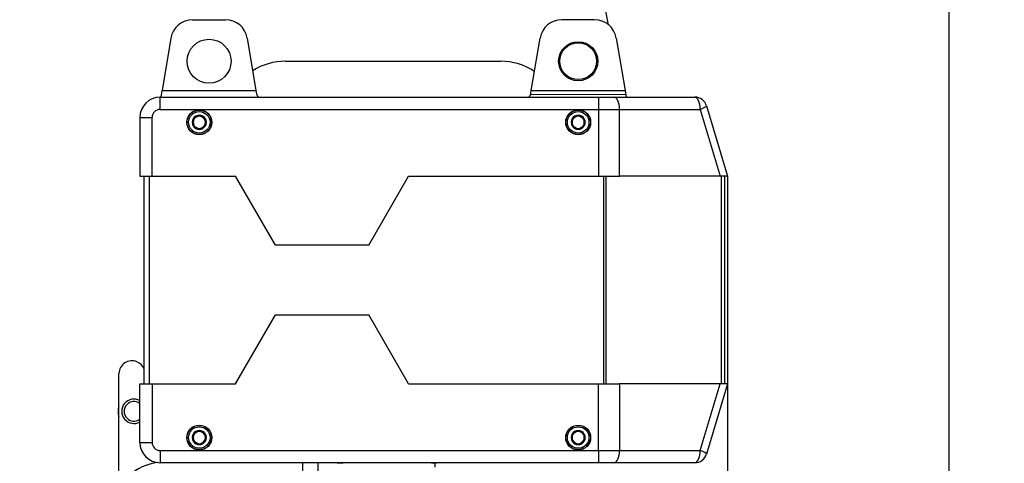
# Model space of a CAD drawing. Header units: millimetres. Extents: x 839 to 3016, y -619 to 920.
# Tile 7 of 13: x 1379 to 1782, y 374 to 556. Entities that reach past the tile are written whole.
import ezdxf

# ---------------------------------------------------------------- set-up
doc = ezdxf.new("R2010")
doc.units = ezdxf.units.MM
doc.dimstyles.get("Standard").update_dxf_attribs({"dimtxt": 20, "dimasz": 10, "dimexe": 0.18, "dimexo": 0.0625, "dimgap": 10, "dimtad": 0, "dimtih": 1, "dimtoh": 1, "dimdsep": 46, "dimtxsty": 'Standard', "dimcen": 0.09, "dimadec": 0, "dimazin": 0, "dimtfac": 1, "dimtofl": 0, "dimtmove": 0, "dimatfit": 3, "dimfxl": 0, "dimtolj": 1, "dimtzin": 0, "dimarcsym": 0})

# ---------------------------------------------------------------- blocks, each defined once
blk = doc.blocks.new('*D3')
at = {"color": 0, "lineweight": -2}
for p, q in [((1668.7, 491.51), (1668.7, -45.35)), ((1379.11, 300.58), (1379.11, -45.35)), ((1389.11, -45.17), (1488.91, -45.17)), ((1658.7, -45.17), (1558.91, -45.17))]:
    blk.add_line(p, q, dxfattribs=at)
at = {"color": 0, "lineweight": 18}
for points in [[(1389.11, -43.5), (1389.11, -46.83), (1379.11, -45.17)], [(1658.7, -43.5), (1658.7, -46.83), (1668.7, -45.17)]]:
    blk.add_solid(points, dxfattribs=at)
at = {"layer": 'Defpoints', "color": 0, "lineweight": 18}
for p in [(1668.7, 491.57), (1379.11, 300.64), (1379.11, -45.17)]:
    blk.add_point(p, dxfattribs=at)
at = {"color": 0, "lineweight": 18, "insert": (1523.91, -45.17), "char_height": 20, "attachment_point": 5}
blk.add_mtext('\\A1;290', dxfattribs=at)
blk = doc.blocks.new('*D7')
at = {"color": 0, "lineweight": -2}
for p, q in [((1573.55, 588.05), (1759.35, 588.05)), ((1759.17, 578.05), (1759.17, 330.24)), ((1759.17, 42.43), (1759.17, 290.24)), ((1573.49, 32.43), (1759.35, 32.43))]:
    blk.add_line(p, q, dxfattribs=at)
at = {"color": 0, "lineweight": 18}
for points in [[(1757.51, 578.05), (1760.84, 578.05), (1759.17, 588.05)], [(1757.51, 42.43), (1760.84, 42.43), (1759.17, 32.43)]]:
    blk.add_solid(points, dxfattribs=at)
at = {"layer": 'Defpoints', "color": 0, "lineweight": 18}
for p in [(1573.49, 588.05), (1573.43, 32.43), (1759.17, 32.43)]:
    blk.add_point(p, dxfattribs=at)
at = {"color": 0, "lineweight": 18, "insert": (1759.17, 310.24), "char_height": 20, "attachment_point": 5}
blk.add_mtext('\\A1;560', dxfattribs=at)

msp = doc.modelspace()

# ---------------------------------------------------------------- linework, layer by layer
at = {"linetype": 'Continuous'}
for p, q in [((1619.987, 553.533), (1610.389, 603.697)), ((1449.865, 555.571), (1463.283, 555.571)), ((1440.987, 548.051), (1437.407, 526.571)), ((1472.161, 548.051), (1475.741, 526.571)), ((1487.803, 538.568), (1575.853, 538.565)), ((1436.578, 518.871), (1436.578, 523.871)), ((1436.578, 523.871), (1615.855, 523.871)), ((1436.957, 523.871), (1437.407, 526.571)), ((1437.407, 526.571), (1475.741, 526.571)), ((1475.741, 526.571), (1475.879, 525.749)), ((1615.855, 523.871), (1622.331, 523.871)), ((1615.855, 523.871), (1615.855, 518.871)), ((1622.331, 523.871), (1655.299, 523.871)), ((1660.088, 520.307), (1668.701, 491.571)), ((1428.278, 515.571), (1428.278, 491.571)), ((1428.278, 515.571), (1433.278, 515.571)), ((1433.278, 491.571), (1433.278, 515.571)), ((1436.578, 518.871), (1615.855, 518.871)), ((1615.855, 518.871), (1615.855, 491.571)), ((1615.855, 518.871), (1624.49, 518.871)), ((1624.49, 518.871), (1657.458, 518.871)), ((1624.49, 491.571), (1624.49, 518.871)), ((1657.458, 518.871), (1665.64, 491.571)), ((1428.278, 491.571), (1433.278, 491.571)), ((1430.078, 406.571), (1430.078, 491.571)), ((1432.078, 491.571), (1432.078, 406.571)), ((1433.278, 491.571), (1467.45, 491.571)), ((1483.731, 463.371), (1467.45, 491.571)), ((1521.919, 463.371), (1538.201, 491.571)), ((1538.201, 491.571), (1615.855, 491.571)), ((1615.855, 491.571), (1624.49, 491.571)), ((1618.045, 406.571), (1618.045, 491.571)), ((1618.887, 491.571), (1618.887, 406.571)), ((1665.64, 491.571), (1624.49, 491.571)), ((1668.701, 491.571), (1665.64, 491.571)), ((1666.219, 406.571), (1666.219, 491.571)), ((1667.378, 491.571), (1667.378, 406.571)), ((1521.919, 463.371), (1483.731, 463.371)), ((1467.45, 406.571), (1483.731, 434.771)), ((1483.731, 434.771), (1521.919, 434.771)), ((1538.201, 406.571), (1521.919, 434.771)), ((1419.728, 370.994), (1419.728, 410.804)), ((1428.278, 406.571), (1433.278, 406.571)), ((1428.278, 382.571), (1428.278, 406.571)), ((1433.278, 406.571), (1467.45, 406.571)), ((1433.278, 406.571), (1433.278, 382.571)), ((1538.201, 406.571), (1615.855, 406.571)), ((1615.855, 406.571), (1624.49, 406.571)), ((1615.855, 379.271), (1615.855, 406.571)), ((1665.64, 406.571), (1624.49, 406.571)), ((1624.49, 406.571), (1624.49, 379.271)), ((1657.458, 379.271), (1665.64, 406.571)), ((1668.701, 406.571), (1660.088, 377.836)), ((1668.701, 406.571), (1665.64, 406.571)), ((1428.278, 382.571), (1433.278, 382.571)), ((1436.578, 379.271), (1615.855, 379.271)), ((1436.578, 379.271), (1436.578, 374.271)), ((1615.855, 379.271), (1615.855, 374.271)), ((1615.855, 379.271), (1624.49, 379.271)), ((1624.49, 379.271), (1657.458, 379.271)), ((1435.256, 374.301), (1435.123, 374.4)), ((1615.855, 374.271), (1436.578, 374.271)), ((1494.976, 342.587), (1494.976, 374.271)), ((1501.112, 374.271), (1501.112, 342.587)), ((1513.899, 374.271), (1509.132, 374.021)), ((1547.631, 374.036), (1547.619, 374.271)), ((1549.629, 374.141), (1547.631, 374.036)), ((1548.932, 374.104), (1548.932, 372.504)), ((1549.622, 374.271), (1549.629, 374.141)), ((1552.113, 374.271), (1549.629, 374.141)), ((1622.331, 374.271), (1615.855, 374.271)), ((1655.299, 374.271), (1622.331, 374.271))]:
    msp.add_line(p, q, dxfattribs=at)
for p, q in [((1614.283, 555.572), (1600.865, 555.572)), ((1588.407, 526.571), (1591.987, 548.051)), ((1623.161, 548.051), (1626.741, 526.571)), ((1588.27, 525.749), (1588.407, 526.571)), ((1588.407, 526.571), (1626.741, 526.571)), ((1626.741, 526.571), (1627.191, 523.871))]:
    msp.add_line(p, q)
at = {"lineweight": 18}
msp.add_line((1627.132, 524.904), (1588.052, 524.904), dxfattribs=at)
at = {"linetype": 'Continuous'}
for centre, radius in [((1456.578, 538.571), 9), ((1452.578, 513.571), 5.1), ((1452.578, 513.571), 5), ((1452.578, 513.571), 4.4), ((1607.578, 513.571), 5.1), ((1607.578, 513.571), 5), ((1607.578, 513.571), 4.4), ((1452.578, 384.571), 5.1), ((1452.578, 384.571), 5), ((1452.578, 384.571), 4.4), ((1607.578, 384.571), 5.1), ((1607.578, 384.571), 5), ((1607.578, 384.571), 4.4)]:
    msp.add_circle(centre, radius, dxfattribs=at)
for radius in [8, 7.519]:
    msp.add_circle((1607.578, 538.571), radius)
for centre, radius, start, end in [((1449.865, 546.571), 9, 90, 170.53627), ((1463.283, 546.571), 9, 9.46373, 90), ((1487.8, 513.568), 25, 89.99363, 122.43371), ((1575.851, 513.565), 25, 56.33875, 89.99363), ((1436.578, 515.571), 8.3, 90, 180), ((1480.81, 526.571), 5, 189.46373, 212.68394), ((1655.299, 518.871), 5, 16.68495, 90), ((1436.578, 515.571), 3.3, 90, 180), ((1452.578, 513.571), 2.887, 90, 150), ((1452.578, 513.571), 2.5, 120, 180), ((1452.578, 513.571), 2.5, 60, 120), ((1452.578, 513.571), 2.887, 30, 90), ((1452.578, 513.571), 2.5, 0, 60), ((1607.578, 513.571), 2.887, 90, 150), ((1607.578, 513.571), 2.5, 120, 180), ((1607.578, 513.571), 2.5, 60, 120), ((1607.578, 513.571), 2.887, 30, 90), ((1607.578, 513.571), 2.5, 0, 60), ((1452.578, 513.571), 2.887, 150, 210), ((1452.578, 513.571), 2.5, 180, 240), ((1452.578, 513.571), 2.887, 210, 270), ((1452.578, 513.571), 2.887, 270, 330), ((1452.578, 513.571), 2.5, 300, 0), ((1452.578, 513.571), 2.887, 330, 30), ((1607.578, 513.571), 2.887, 150, 210), ((1607.578, 513.571), 2.5, 180, 240), ((1607.578, 513.571), 2.887, 210, 270), ((1607.578, 513.571), 2.887, 270, 330), ((1607.578, 513.571), 2.5, 300, 0), ((1607.578, 513.571), 2.887, 330, 30), ((1452.578, 513.571), 2.5, 240, 300), ((1607.578, 513.571), 2.5, 240, 300), ((1424.928, 410.804), 5.2, 65.95792, 180), ((1424.378, 409.571), 6.55, 29.51514, 65.95792), ((1425.828, 395.321), 5, 60.66, 299.34), ((1425.828, 395.321), 4, 52.23374, 307.76625), ((1425.828, 395.321), 6.5, 159.795, 200.205), ((1452.578, 384.571), 2.887, 90, 150), ((1452.578, 384.571), 2.5, 120, 180), ((1452.578, 384.571), 2.5, 60, 120), ((1452.578, 384.571), 2.887, 30, 90), ((1452.578, 384.571), 2.5, 0, 60), ((1607.578, 384.571), 2.887, 90, 150), ((1607.578, 384.571), 2.5, 120, 180), ((1607.578, 384.571), 2.5, 60, 120), ((1607.578, 384.571), 2.887, 30, 90), ((1607.578, 384.571), 2.5, 0, 60), ((1452.578, 384.571), 2.887, 150, 210), ((1452.578, 384.571), 2.5, 180, 240), ((1452.578, 384.571), 2.887, 210, 270), ((1452.578, 384.571), 2.887, 270, 330), ((1452.578, 384.571), 2.5, 300, 0), ((1452.578, 384.571), 2.887, 330, 30), ((1607.578, 384.571), 2.887, 150, 210), ((1607.578, 384.571), 2.5, 180, 240), ((1607.578, 384.571), 2.887, 210, 270), ((1607.578, 384.571), 2.887, 270, 330), ((1607.578, 384.571), 2.5, 300, 0), ((1607.578, 384.571), 2.887, 330, 30), ((1436.578, 382.571), 8.3, 180, 270), ((1436.578, 382.571), 3.3, 180, 270), ((1452.578, 384.571), 2.5, 240, 300), ((1607.578, 384.571), 2.5, 240, 300), ((1655.299, 379.271), 5, 270, 343.31505), ((1437.657, 354.446), 20, 96.0455, 133.88251)]:
    msp.add_arc(centre, radius, start, end, dxfattribs=at)
for centre, radius, start, end in [((1600.865, 546.572), 9, 90, 170.53768), ((1614.283, 546.572), 9, 9.46232, 90), ((1583.338, 526.571), 5, 327.31636, 350.53768)]:
    msp.add_arc(centre, radius, start, end)
for centre, major_axis, ratio, start_param, end_param in [((1622.331, 518.871), (0, 5), 0.4317759, 4.712389, 6.2831853), ((1655.299, 518.871), (0, 5), 0.4317759, 4.712389, 6.2831853), ((1655.299, 518.871), (-4.789, -1.436), 0.1361583, 1.9971979, 3.1415927), ((1622.331, 379.271), (0, 5), 0.4317759, 3.1415927, 4.712389), ((1655.299, 379.271), (0, 5), 0.4317759, 3.1415927, 4.712389), ((1655.299, 379.271), (-4.789, 1.436), 0.1361583, 3.1415927, 4.2859874)]:
    msp.add_ellipse(centre, major_axis=major_axis, ratio=ratio, start_param=start_param, end_param=end_param, dxfattribs=at)
for points, knots in [([(1450.078, 515.015), (1450.282, 515.133), (1450.488, 515.252), (1450.801, 515.432), (1450.906, 515.493), (1451.064, 515.584), (1451.117, 515.615), (1451.224, 515.676), (1451.277, 515.707), (1451.437, 515.799), (1451.542, 515.86), (1451.752, 515.981), (1451.857, 516.042), (1452.168, 516.221), (1452.374, 516.34), (1452.578, 516.458)], [0, 0, 0, 0, 0.25, 0.25, 0.375, 0.375, 0.4375, 0.4375, 0.5, 0.5, 0.625, 0.625, 0.75, 0.75, 1, 1, 1, 1]), ([(1452.578, 516.458), (1452.782, 516.34), (1452.988, 516.221), (1453.301, 516.04), (1453.406, 515.98), (1453.564, 515.888), (1453.617, 515.858), (1453.724, 515.796), (1453.777, 515.766), (1453.937, 515.674), (1454.042, 515.613), (1454.252, 515.491), (1454.357, 515.431), (1454.668, 515.251), (1454.874, 515.132), (1455.078, 515.015)], [0, 0, 0, 0, 0.25, 0.25, 0.375, 0.375, 0.4375, 0.4375, 0.5, 0.5, 0.625, 0.625, 0.75, 0.75, 1, 1, 1, 1]), ([(1605.078, 515.015), (1605.282, 515.133), (1605.488, 515.252), (1605.801, 515.432), (1605.906, 515.493), (1606.064, 515.584), (1606.117, 515.615), (1606.224, 515.676), (1606.277, 515.707), (1606.437, 515.799), (1606.542, 515.86), (1606.752, 515.981), (1606.857, 516.042), (1607.168, 516.221), (1607.374, 516.34), (1607.578, 516.458)], [0, 0, 0, 0, 0.25, 0.25, 0.375, 0.375, 0.4375, 0.4375, 0.5, 0.5, 0.625, 0.625, 0.75, 0.75, 1, 1, 1, 1]), ([(1607.578, 516.458), (1607.782, 516.34), (1607.988, 516.221), (1608.301, 516.04), (1608.406, 515.98), (1608.564, 515.888), (1608.617, 515.858), (1608.724, 515.796), (1608.777, 515.766), (1608.937, 515.674), (1609.042, 515.613), (1609.252, 515.491), (1609.357, 515.431), (1609.668, 515.251), (1609.874, 515.132), (1610.078, 515.015)], [0, 0, 0, 0, 0.25, 0.25, 0.375, 0.375, 0.4375, 0.4375, 0.5, 0.5, 0.625, 0.625, 0.75, 0.75, 1, 1, 1, 1]), ([(1450.078, 512.128), (1450.078, 512.245), (1450.078, 512.364), (1450.078, 512.603), (1450.078, 512.724), (1450.078, 512.965), (1450.078, 513.086), (1450.078, 513.328), (1450.078, 513.45), (1450.078, 513.694), (1450.078, 513.816), (1450.078, 513.969), (1450.078, 514), (1450.078, 514.061), (1450.078, 514.153), (1450.078, 514.244), (1450.078, 514.545), (1450.078, 514.781), (1450.078, 515.015)], [0, 0, 0, 0, 0.125, 0.125, 0.25, 0.25, 0.375, 0.375, 0.5, 0.5, 0.625, 0.625, 0.65625, 0.65625, 0.6875, 0.75, 0.75, 1, 1, 1, 1]), ([(1452.578, 510.684), (1452.374, 510.802), (1452.168, 510.921), (1451.855, 511.102), (1451.75, 511.163), (1451.591, 511.254), (1451.538, 511.285), (1451.432, 511.346), (1451.379, 511.377), (1451.219, 511.469), (1451.114, 511.53), (1450.904, 511.651), (1450.799, 511.711), (1450.488, 511.891), (1450.282, 512.01), (1450.078, 512.128)], [0, 0, 0, 0, 0.25, 0.25, 0.375, 0.375, 0.4375, 0.4375, 0.5, 0.5, 0.625, 0.625, 0.75, 0.75, 1, 1, 1, 1]), ([(1455.078, 512.128), (1454.874, 512.01), (1454.668, 511.891), (1454.355, 511.71), (1454.25, 511.65), (1454.091, 511.558), (1454.038, 511.528), (1453.932, 511.466), (1453.879, 511.435), (1453.719, 511.343), (1453.614, 511.282), (1453.404, 511.161), (1453.299, 511.101), (1452.988, 510.921), (1452.782, 510.802), (1452.578, 510.684)], [0, 0, 0, 0, 0.25, 0.25, 0.375, 0.375, 0.4375, 0.4375, 0.5, 0.5, 0.625, 0.625, 0.75, 0.75, 1, 1, 1, 1]), ([(1455.078, 512.128), (1455.078, 512.245), (1455.078, 512.364), (1455.078, 512.603), (1455.078, 512.724), (1455.078, 512.965), (1455.078, 513.086), (1455.078, 513.328), (1455.078, 513.45), (1455.078, 513.694), (1455.078, 513.816), (1455.078, 513.969), (1455.078, 514), (1455.078, 514.061), (1455.078, 514.153), (1455.078, 514.244), (1455.078, 514.545), (1455.078, 514.781), (1455.078, 515.015)], [0, 0, 0, 0, 0.125, 0.125, 0.25, 0.25, 0.375, 0.375, 0.5, 0.5, 0.625, 0.625, 0.65625, 0.65625, 0.6875, 0.75, 0.75, 1, 1, 1, 1]), ([(1605.078, 512.128), (1605.078, 512.245), (1605.078, 512.364), (1605.078, 512.603), (1605.078, 512.724), (1605.078, 512.965), (1605.078, 513.086), (1605.078, 513.328), (1605.078, 513.45), (1605.078, 513.694), (1605.078, 513.816), (1605.078, 513.969), (1605.078, 514), (1605.078, 514.061), (1605.078, 514.153), (1605.078, 514.244), (1605.078, 514.545), (1605.078, 514.781), (1605.078, 515.015)], [0, 0, 0, 0, 0.125, 0.125, 0.25, 0.25, 0.375, 0.375, 0.5, 0.5, 0.625, 0.625, 0.65625, 0.65625, 0.6875, 0.75, 0.75, 1, 1, 1, 1]), ([(1607.578, 510.684), (1607.374, 510.802), (1607.168, 510.921), (1606.855, 511.102), (1606.75, 511.163), (1606.591, 511.254), (1606.538, 511.285), (1606.432, 511.346), (1606.379, 511.377), (1606.219, 511.469), (1606.114, 511.53), (1605.904, 511.651), (1605.799, 511.711), (1605.488, 511.891), (1605.282, 512.01), (1605.078, 512.128)], [0, 0, 0, 0, 0.25, 0.25, 0.375, 0.375, 0.4375, 0.4375, 0.5, 0.5, 0.625, 0.625, 0.75, 0.75, 1, 1, 1, 1]), ([(1610.078, 512.128), (1609.874, 512.01), (1609.668, 511.891), (1609.355, 511.71), (1609.25, 511.65), (1609.091, 511.558), (1609.038, 511.528), (1608.932, 511.466), (1608.879, 511.435), (1608.719, 511.343), (1608.614, 511.282), (1608.404, 511.161), (1608.299, 511.101), (1607.988, 510.921), (1607.782, 510.802), (1607.578, 510.684)], [0, 0, 0, 0, 0.25, 0.25, 0.375, 0.375, 0.4375, 0.4375, 0.5, 0.5, 0.625, 0.625, 0.75, 0.75, 1, 1, 1, 1]), ([(1610.078, 512.128), (1610.078, 512.245), (1610.078, 512.364), (1610.078, 512.603), (1610.078, 512.724), (1610.078, 512.965), (1610.078, 513.086), (1610.078, 513.328), (1610.078, 513.45), (1610.078, 513.694), (1610.078, 513.816), (1610.078, 513.969), (1610.078, 514), (1610.078, 514.061), (1610.078, 514.153), (1610.078, 514.244), (1610.078, 514.545), (1610.078, 514.781), (1610.078, 515.015)], [0, 0, 0, 0, 0.125, 0.125, 0.25, 0.25, 0.375, 0.375, 0.5, 0.5, 0.625, 0.625, 0.65625, 0.65625, 0.6875, 0.75, 0.75, 1, 1, 1, 1]), ([(1450.078, 386.015), (1450.282, 386.133), (1450.488, 386.252), (1450.801, 386.432), (1450.906, 386.493), (1451.064, 386.584), (1451.117, 386.615), (1451.224, 386.676), (1451.277, 386.707), (1451.437, 386.799), (1451.542, 386.86), (1451.752, 386.981), (1451.857, 387.042), (1452.168, 387.221), (1452.374, 387.34), (1452.578, 387.458)], [0, 0, 0, 0, 0.25, 0.25, 0.375, 0.375, 0.4375, 0.4375, 0.5, 0.5, 0.625, 0.625, 0.75, 0.75, 1, 1, 1, 1]), ([(1452.578, 387.458), (1452.782, 387.34), (1452.988, 387.221), (1453.301, 387.04), (1453.406, 386.98), (1453.564, 386.888), (1453.617, 386.858), (1453.724, 386.796), (1453.777, 386.766), (1453.937, 386.674), (1454.042, 386.613), (1454.252, 386.491), (1454.357, 386.431), (1454.668, 386.251), (1454.874, 386.132), (1455.078, 386.015)], [0, 0, 0, 0, 0.25, 0.25, 0.375, 0.375, 0.4375, 0.4375, 0.5, 0.5, 0.625, 0.625, 0.75, 0.75, 1, 1, 1, 1]), ([(1605.078, 386.015), (1605.282, 386.133), (1605.488, 386.252), (1605.801, 386.432), (1605.906, 386.493), (1606.064, 386.584), (1606.117, 386.615), (1606.224, 386.676), (1606.277, 386.707), (1606.437, 386.799), (1606.542, 386.86), (1606.752, 386.981), (1606.857, 387.042), (1607.168, 387.221), (1607.374, 387.34), (1607.578, 387.458)], [0, 0, 0, 0, 0.25, 0.25, 0.375, 0.375, 0.4375, 0.4375, 0.5, 0.5, 0.625, 0.625, 0.75, 0.75, 1, 1, 1, 1]), ([(1607.578, 387.458), (1607.782, 387.34), (1607.988, 387.221), (1608.301, 387.04), (1608.406, 386.98), (1608.564, 386.888), (1608.617, 386.858), (1608.724, 386.796), (1608.777, 386.766), (1608.937, 386.674), (1609.042, 386.613), (1609.252, 386.491), (1609.357, 386.431), (1609.668, 386.251), (1609.874, 386.132), (1610.078, 386.015)], [0, 0, 0, 0, 0.25, 0.25, 0.375, 0.375, 0.4375, 0.4375, 0.5, 0.5, 0.625, 0.625, 0.75, 0.75, 1, 1, 1, 1]), ([(1450.078, 383.128), (1450.078, 383.245), (1450.078, 383.364), (1450.078, 383.603), (1450.078, 383.724), (1450.078, 383.965), (1450.078, 384.086), (1450.078, 384.328), (1450.078, 384.45), (1450.078, 384.694), (1450.078, 384.816), (1450.078, 384.969), (1450.078, 385), (1450.078, 385.061), (1450.078, 385.153), (1450.078, 385.244), (1450.078, 385.545), (1450.078, 385.781), (1450.078, 386.015)], [0, 0, 0, 0, 0.125, 0.125, 0.25, 0.25, 0.375, 0.375, 0.5, 0.5, 0.625, 0.625, 0.65625, 0.65625, 0.6875, 0.75, 0.75, 1, 1, 1, 1]), ([(1452.578, 381.684), (1452.374, 381.802), (1452.168, 381.921), (1451.855, 382.102), (1451.75, 382.163), (1451.591, 382.254), (1451.538, 382.285), (1451.432, 382.346), (1451.379, 382.377), (1451.219, 382.469), (1451.114, 382.53), (1450.904, 382.651), (1450.799, 382.711), (1450.488, 382.891), (1450.282, 383.01), (1450.078, 383.128)], [0, 0, 0, 0, 0.25, 0.25, 0.375, 0.375, 0.4375, 0.4375, 0.5, 0.5, 0.625, 0.625, 0.75, 0.75, 1, 1, 1, 1]), ([(1455.078, 383.128), (1454.874, 383.01), (1454.668, 382.891), (1454.355, 382.71), (1454.25, 382.65), (1454.091, 382.558), (1454.038, 382.528), (1453.932, 382.466), (1453.879, 382.435), (1453.719, 382.343), (1453.614, 382.282), (1453.404, 382.161), (1453.299, 382.101), (1452.988, 381.921), (1452.782, 381.802), (1452.578, 381.684)], [0, 0, 0, 0, 0.25, 0.25, 0.375, 0.375, 0.4375, 0.4375, 0.5, 0.5, 0.625, 0.625, 0.75, 0.75, 1, 1, 1, 1]), ([(1455.078, 383.128), (1455.078, 383.245), (1455.078, 383.364), (1455.078, 383.603), (1455.078, 383.724), (1455.078, 383.965), (1455.078, 384.086), (1455.078, 384.328), (1455.078, 384.45), (1455.078, 384.694), (1455.078, 384.816), (1455.078, 384.969), (1455.078, 385), (1455.078, 385.061), (1455.078, 385.153), (1455.078, 385.244), (1455.078, 385.545), (1455.078, 385.781), (1455.078, 386.015)], [0, 0, 0, 0, 0.125, 0.125, 0.25, 0.25, 0.375, 0.375, 0.5, 0.5, 0.625, 0.625, 0.65625, 0.65625, 0.6875, 0.75, 0.75, 1, 1, 1, 1]), ([(1605.078, 383.128), (1605.078, 383.245), (1605.078, 383.364), (1605.078, 383.603), (1605.078, 383.724), (1605.078, 383.965), (1605.078, 384.086), (1605.078, 384.328), (1605.078, 384.45), (1605.078, 384.694), (1605.078, 384.816), (1605.078, 384.969), (1605.078, 385), (1605.078, 385.061), (1605.078, 385.153), (1605.078, 385.244), (1605.078, 385.545), (1605.078, 385.781), (1605.078, 386.015)], [0, 0, 0, 0, 0.125, 0.125, 0.25, 0.25, 0.375, 0.375, 0.5, 0.5, 0.625, 0.625, 0.65625, 0.65625, 0.6875, 0.75, 0.75, 1, 1, 1, 1]), ([(1607.578, 381.684), (1607.374, 381.802), (1607.168, 381.921), (1606.855, 382.102), (1606.75, 382.163), (1606.591, 382.254), (1606.538, 382.285), (1606.432, 382.346), (1606.379, 382.377), (1606.219, 382.469), (1606.114, 382.53), (1605.904, 382.651), (1605.799, 382.711), (1605.488, 382.891), (1605.282, 383.01), (1605.078, 383.128)], [0, 0, 0, 0, 0.25, 0.25, 0.375, 0.375, 0.4375, 0.4375, 0.5, 0.5, 0.625, 0.625, 0.75, 0.75, 1, 1, 1, 1]), ([(1610.078, 383.128), (1609.874, 383.01), (1609.668, 382.891), (1609.355, 382.71), (1609.25, 382.65), (1609.091, 382.558), (1609.038, 382.528), (1608.932, 382.466), (1608.879, 382.435), (1608.719, 382.343), (1608.614, 382.282), (1608.404, 382.161), (1608.299, 382.101), (1607.988, 381.921), (1607.782, 381.802), (1607.578, 381.684)], [0, 0, 0, 0, 0.25, 0.25, 0.375, 0.375, 0.4375, 0.4375, 0.5, 0.5, 0.625, 0.625, 0.75, 0.75, 1, 1, 1, 1]), ([(1610.078, 383.128), (1610.078, 383.245), (1610.078, 383.364), (1610.078, 383.603), (1610.078, 383.724), (1610.078, 383.965), (1610.078, 384.086), (1610.078, 384.328), (1610.078, 384.45), (1610.078, 384.694), (1610.078, 384.816), (1610.078, 384.969), (1610.078, 385), (1610.078, 385.061), (1610.078, 385.153), (1610.078, 385.244), (1610.078, 385.545), (1610.078, 385.781), (1610.078, 386.015)], [0, 0, 0, 0, 0.125, 0.125, 0.25, 0.25, 0.375, 0.375, 0.5, 0.5, 0.625, 0.625, 0.65625, 0.65625, 0.6875, 0.75, 0.75, 1, 1, 1, 1])]:
    msp.add_open_spline(points, degree=3, knots=knots, dxfattribs=at)

# ---------------------------------------------------------------- dimensions: what is measured, and where the dimension line sits
at = {"lineweight": 18}
dim = msp.add_linear_dim(base=(1759.173, 32.426), p1=(1573.487, 588.047), p2=(1573.432, 32.426), angle=90, text='560', dimstyle='Standard', dxfattribs=at)
dim.commit()
dim.dimension.update_dxf_attribs({"geometry": '*D7', "text_midpoint": (1759.173, 310.237)})
dim = msp.add_linear_dim(base=(1379.112, -45.165), p1=(1668.701, 491.571), p2=(1379.112, 300.64), text='290', dimstyle='Standard', dxfattribs=at)
dim.commit()
dim.dimension.update_dxf_attribs({"geometry": '*D3', "text_midpoint": (1523.907, -45.165)})

doc.saveas('drawing.dxf')
